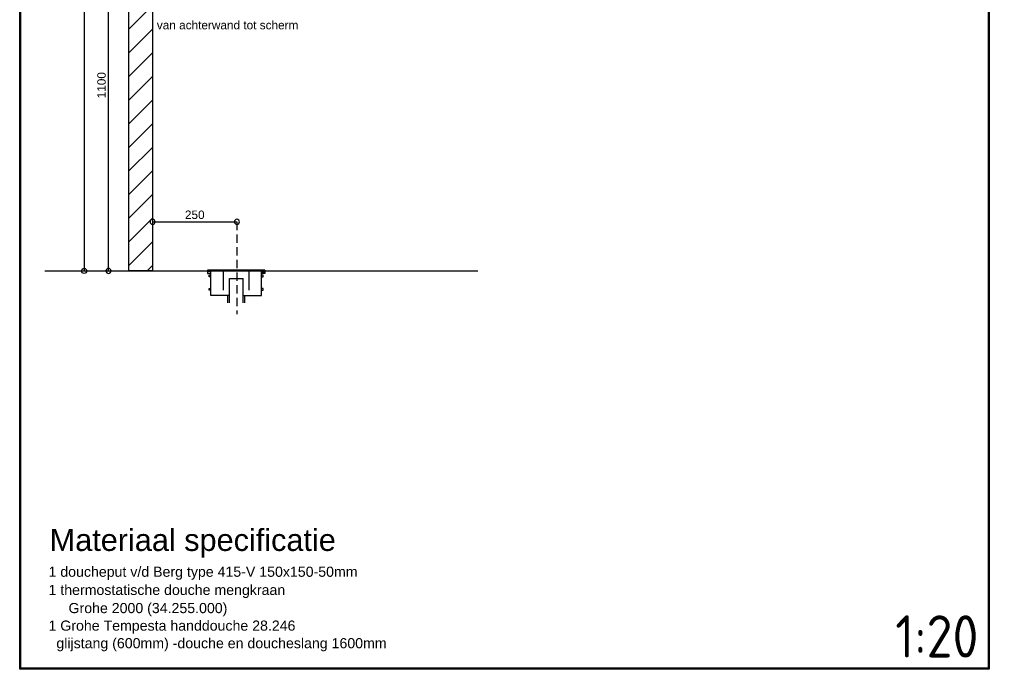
# Model space of a CAD drawing. Header units: millimetres. Extents: x -72565 to 37572, y -100 to 54284.
# Tile 26 of 32: x 6598 to 9514, y 21166 to 23089. Entities that reach past the tile are written whole.
import ezdxf
from ezdxf.enums import TextEntityAlignment as Align

# ---------------------------------------------------------------- set-up
doc = ezdxf.new("R2010")
doc.units = ezdxf.units.MM
doc.header["$LTSCALE"] = 50
doc.linetypes.add('DASHED', pattern=[0.75, 0.5, -0.25])
for name, color, linetype in [('LAYER52', 15, 'DASHED'), ('LAYER74', 4, 'DASHED'), ('WM524---', 2, 'Continuous')]:
    doc.layers.add(name, color=color, linetype=linetype)
doc.styles.add('BURO-025', font='ISO96.shx', dxfattribs={"height": 125})
doc.styles.get("Standard").update_dxf_attribs({"font": 'ARIAL.TTF'})

msp = doc.modelspace()

# ---------------------------------------------------------------- linework, layer by layer
at = {"layer": 'LAYER52', "color": 1, "linetype": 'Continuous'}
for points in [[(7324.3, 22348.1), (7154.3, 22348.1)], [(7154.3, 22348.1), (7154.3, 22345.4)], [(7164.3, 22343.1), (7154.3, 22343.1), (7154.3, 22338.1), (7164.3, 22338.1)], [(7324.3, 22345.4), (7154.5, 22345.4)], [(7201.3, 22288.1), (7201.3, 22345.4)], [(7277.3, 22288.1), (7277.3, 22345.4)], [(7314.3, 22343.1), (7324.3, 22343.1), (7324.3, 22338.1), (7314.3, 22338.1)], [(7324.3, 22348.1), (7324.3, 22345.4)], [(7164.3, 22328.1), (7159.3, 22328.1), (7159.3, 22333.1), (7164.3, 22333.1)], [(7219.3, 22323.1), (7259.3, 22323.1)], [(7314.3, 22328.1), (7319.3, 22328.1), (7319.3, 22333.1), (7314.3, 22333.1)], [(7164.3, 22288.1), (7159.3, 22288.1), (7159.3, 22293.1), (7164.3, 22293.1)], [(7314.3, 22288.1), (7319.3, 22288.1), (7319.3, 22293.1), (7314.3, 22293.1)], [(7214.2, 22251.1), (7214.2, 22273.1)], [(7264.4, 22251.1), (7264.4, 22273.1)]]:
    msp.add_lwpolyline(points, dxfattribs=at)
at = {"layer": 'LAYER52', "color": 2, "linetype": 'Continuous'}
for points in [[(7164.3, 22273.1), (7164.3, 22345.4)], [(7314.3, 22273.1), (7314.3, 22345.4)], [(7219.3, 22251.1), (7219.3, 22323.1)], [(7259.3, 22251.1), (7259.3, 22323.1)], [(7219.3, 22273.1), (7164.3, 22273.1)], [(7259.3, 22273.1), (7314.3, 22273.1)]]:
    msp.add_lwpolyline(points, dxfattribs=at)
at = {"layer": 'LAYER74', "color": 1, "linetype": 'Continuous'}
for points in [[(6597.6, 21165.6), (6597.6, 25160.7), (9469.1, 25160.7), (9469.1, 21165.6)], [(6599.1, 21167.1), (6599.1, 25159.2), (9467.6, 25159.2), (9467.6, 21167.1)], [(6600.6, 21168.6), (6600.6, 25157.7), (9466.1, 25157.7), (9466.1, 21168.6)]]:
    msp.add_lwpolyline(points, close=True, dxfattribs=at)
at = {"layer": 'LAYER74', "color": 2, "linetype": 'Continuous'}
msp.add_lwpolyline([(6921, 22345.4), (6921, 24741.4), (6991, 24741.4), (6991, 22345.4)], close=True, dxfattribs=at)
at = {"layer": 'LAYER74', "color": 7, "linetype": 'Continuous'}
for points in [[(6788.2, 24345.4), (6788.2, 22345.4)], [(6860.8, 22345.4), (6860.8, 23445.4)], [(6991.3, 22490.9), (7241.3, 22490.9)]]:
    msp.add_lwpolyline(points, dxfattribs=at)
at = {"layer": 'LAYER74', "color": 1, "linetype": 'Continuous'}
for points in [[(6921, 23061.4), (6991, 23131.4)], [(6921, 22991.4), (6991, 23061.4)], [(6921, 22921.4), (6991, 22991.4)], [(6921, 22851.4), (6991, 22921.4)], [(6921, 22781.4), (6991, 22851.4)], [(6921, 22711.4), (6991, 22781.4)], [(6921, 22641.4), (6991, 22711.4)], [(6921, 22571.4), (6991, 22641.4)], [(6921, 22501.4), (6991, 22571.4)], [(6921, 22431.4), (6991, 22501.4)], [(6921, 22361.4), (6991, 22431.4)], [(6975, 22345.4), (6991, 22361.4)]]:
    msp.add_lwpolyline(points, dxfattribs=at)
at = {"layer": 'LAYER74', "color": 2, "linetype": 'Continuous'}
for points in [[(6998.8, 22490.9, 1), (6983.8, 22490.9, 1)], [(6998.8, 22490.9, 1), (6983.8, 22490.9, 1)], [(7248.8, 22490.9, 1), (7233.8, 22490.9, 1)], [(7248.8, 22490.9, 1), (7233.8, 22490.9, 1)], [(6788.2, 22337.9, -1), (6788.2, 22352.9, -1)], [(6860.7, 22352.9, 1), (6860.7, 22337.9, 1)], [(6860.7, 22352.9, 1), (6860.7, 22337.9, 1)]]:
    msp.add_lwpolyline(points, format="xyb", close=True, dxfattribs=at)
at = {"layer": 'LAYER74', "color": 1, "linetype": 'DASHED'}
msp.add_lwpolyline([(7241.3, 22490.9), (7241.3, 22217)], dxfattribs=at)
at = {"layer": 'LAYER74', "color": 2, "linetype": 'Continuous'}
msp.add_lwpolyline([(6672.5, 22345.4), (7954.7, 22345.4)], dxfattribs=at)

# ---------------------------------------------------------------- texts
at = {"layer": 'LAYER74', "color": 2}
for s, rotation, p in [('van achterwand tot scherm ', 359.9999, (7218.4, 23061)), ('1100', 89.9999, (6852.4, 22895.4))]:
    msp.add_text(s, height=25, rotation=rotation, dxfattribs=at).set_placement(p, align=Align.CENTER)
msp.add_text('250', height=25, dxfattribs=at).set_placement((7116.3, 22499.3), align=Align.CENTER)
for s, height, p in [('Materiaal specificatie', 65, (6686.4, 21516.1)), ('1 doucheput v/d Berg type 415-V 150x150-50mm', 30, (6683, 21439.6)), ('1 thermostatische douche mengkraan', 30, (6683, 21385.7)), ('Grohe 2000 (34.255.000)', 30, (6742.3, 21332)), ('1 Grohe Tempesta handdouche 28.246', 30, (6683, 21280)), ('  glijstang (600mm) -douche en doucheslang 1600mm', 30, (6683, 21228))]:
    msp.add_text(s, height=height, dxfattribs=at).set_placement(p)
at = {"layer": 'WM524---', "color": 2, "style": 'BURO-025'}
msp.add_text('1:20', height=125, dxfattribs=at).set_placement((9191.4, 21200.5))

doc.saveas('drawing.dxf')
